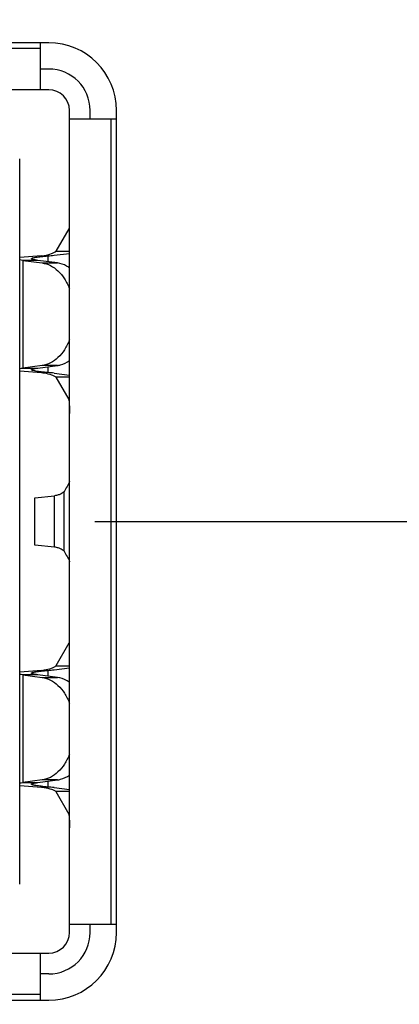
# Model space of a CAD drawing. Header units: inches. Extents: x 0 to 34, y 0 to 22.
# Tile 59 of 74: x 21.074 to 21.291, y 14.832 to 15.393. Entities that reach past the tile are written whole.
import ezdxf

# ---------------------------------------------------------------- set-up
doc = ezdxf.new("R2010")
doc.units = ezdxf.units.IN
doc.header["$LTSCALE"] = 1.87
doc.header["$MEASUREMENT"] = 0
doc.layers.get('0').update_dxf_attribs({"linetype": 'CONTINUOUS'})
doc.layers.add('02___PRT_ALL_AXES', color=7, linetype='CONTINUOUS')
doc.layers.add('DIMENSIONS', color=7, linetype='CONTINUOUS')
doc.styles.get("Standard").update_dxf_attribs({"font": 'txt', "width": 0.8})
doc.dimstyles.new('DIMSTYLE_1', dxfattribs={"dimtxt": 0.125, "dimasz": 0.18, "dimexe": 0.125, "dimexo": 0.0625, "dimgap": 0.0625, "dimtad": 0, "dimtih": 1, "dimtoh": 1, "dimdec": 3, "dimzin": 4, "dimdsep": 46, "dimtxsty": 'STANDARD', "dimblk": '_FILLED', "dimblk1": '_FILLED', "dimblk2": '_FILLED', "dimcen": 0.09, "dimadec": 0, "dimazin": 0, "dimtp": 0.001, "dimtm": 0.001, "dimtfac": 1, "dimtdec": 3, "dimtofl": 0, "dimtmove": 0, "dimatfit": 3, "dimldrblk": '_FILLED', "dimfxl": 1, "dimtolj": 1, "dimtzin": 4, "dimarcsym": 0})

# ---------------------------------------------------------------- blocks, each defined once
blk = doc.blocks.new('_FILLED')
at = {"color": 0, "linetype": 'BYBLOCK'}
blk.add_solid([(0, 0), (-1, 0.1736111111), (-1, -0.1736111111)], dxfattribs=at)
blk = doc.blocks.new('*D21')
at = {"layer": 'DIMENSIONS', "color": 2, "linetype": 'CONTINUOUS'}
for p, q in [((21.1172208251, 16.1584985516), (22.5545664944, 16.1584985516)), ((22.4295664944, 16.1584985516), (22.4295664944, 15.7580064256)), ((22.4295664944, 15.1075142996), (22.4295664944, 15.5080064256)), ((21.1172208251, 15.1075142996), (22.5545664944, 15.1075142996))]:
    blk.add_line(p, q, dxfattribs=at)
at = {"layer": 'DIMENSIONS', "color": 2, "linetype": 'CONTINUOUS', "xscale": 0.18, "yscale": 0.18, "zscale": 0.18}
for p, rotation in [((22.4295664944, 16.1584985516), 90), ((22.4295664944, 15.1075142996), 270)]:
    blk.add_blockref('_FILLED', p, dxfattribs=dict(at, rotation=rotation))
at = {"layer": 'DIMENSIONS', "color": 2, "linetype": 'CONTINUOUS', "insert": (22.4295664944, 15.6955064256), "char_height": 0.125, "width": 1.225, "attachment_point": 2, "line_spacing_factor": 0.9}
blk.add_mtext('1.051{\\Ftxt.shx;\\W1.000000;\\H0.125000; }[26.7]', dxfattribs=at)
blk = doc.blocks.new('*D22')
at = {"layer": 'DIMENSIONS', "color": 2, "linetype": 'CONTINUOUS'}
for p, q in [((21.1172208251, 15.1075142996), (22.5545664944, 15.1075142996)), ((22.4295664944, 15.1075142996), (22.4295664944, 14.4300182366)), ((22.4295664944, 13.5025221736), (22.4295664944, 14.1800182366)), ((21.3043664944, 13.5025221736), (22.5545664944, 13.5025221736))]:
    blk.add_line(p, q, dxfattribs=at)
at = {"layer": 'DIMENSIONS', "color": 2, "linetype": 'CONTINUOUS', "xscale": 0.18, "yscale": 0.18, "zscale": 0.18}
for p, rotation in [((22.4295664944, 15.1075142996), 90), ((22.4295664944, 13.5025221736), 270)]:
    blk.add_blockref('_FILLED', p, dxfattribs=dict(at, rotation=rotation))
at = {"layer": 'DIMENSIONS', "color": 2, "linetype": 'CONTINUOUS', "insert": (22.4295664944, 14.3675182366), "char_height": 0.125, "width": 1.325, "attachment_point": 2, "line_spacing_factor": 0.9}
blk.add_mtext('1.605{\\Ftxt.shx;\\W1.000000;\\H0.125000; }[40.77]', dxfattribs=at)

msp = doc.modelspace()

# ---------------------------------------------------------------- linework, layer by layer
at = {"color": 7, "linetype": 'CONTINUOUS'}
for p, q in [((20.9177129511, 15.377199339), (21.0862168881, 15.377199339)), ((21.0862168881, 15.3535772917), (21.0862168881, 15.3803883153)), ((21.0909412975, 15.3653883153), (21.0862168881, 15.3653883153)), ((21.0909412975, 15.3535772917), (20.9129885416, 15.3535772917)), ((21.1027523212, 14.8732623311), (21.1027523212, 15.3417662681)), ((21.1145633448, 15.3370418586), (21.1145633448, 15.3417662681)), ((21.1027523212, 15.3370418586), (21.1295633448, 15.3370418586)), ((21.1263743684, 15.3370418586), (21.1263743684, 14.8779867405)), ((21.0744058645, 14.9008213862), (21.0744058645, 15.314207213)), ((21.1023767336, 15.2743194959), (21.095054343, 15.2614946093)), ((21.1023743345, 15.2743194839), (21.1027523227, 15.2743209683)), ((21.0867445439, 15.258861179), (21.0744058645, 15.2579193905)), ((21.0867447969, 15.258861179), (21.0904905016, 15.258861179)), ((21.0904904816, 15.258861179), (21.0904904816, 15.2555658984)), ((21.0940065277, 15.2592123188), (21.1027623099, 15.2603012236)), ((21.0950565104, 15.261494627), (21.1027523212, 15.2614946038)), ((21.0847847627, 15.2563337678), (21.0761481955, 15.2563338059)), ((21.0761484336, 15.2563337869), (21.0761484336, 15.1949152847)), ((21.0761484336, 15.2563337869), (21.08722558, 15.2548429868)), ((21.0958623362, 15.2548429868), (21.0847844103, 15.2563337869)), ((21.0872256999, 15.2548430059), (21.0958622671, 15.2548429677)), ((21.0744058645, 15.1933296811), (21.0867445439, 15.1923878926)), ((21.0761481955, 15.1949152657), (21.0847847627, 15.1949153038)), ((21.08722558, 15.1964060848), (21.0761484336, 15.1949152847)), ((21.0847844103, 15.1949152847), (21.0958623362, 15.1964060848)), ((21.0904905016, 15.1923878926), (21.0867447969, 15.1923878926)), ((21.0958622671, 15.1964061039), (21.0872256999, 15.1964060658)), ((21.0904904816, 15.1956831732), (21.0904904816, 15.1923878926)), ((21.0939731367, 15.1920402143), (21.1027622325, 15.1909476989)), ((21.095054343, 15.1897544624), (21.1023766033, 15.176929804)), ((21.1027523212, 15.1897544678), (21.0950565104, 15.1897544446)), ((21.1027523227, 15.1769281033), (21.1023743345, 15.1769295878)), ((21.0996919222, 15.0905729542), (21.0996919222, 15.124455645)), ((21.0830510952, 15.0940194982), (21.0830510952, 15.121009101)), ((21.083051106, 15.1210091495), (21.0942281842, 15.1221559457)), ((21.0942281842, 15.0928726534), (21.0942281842, 15.1221559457)), ((21.0942281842, 15.0928726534), (21.0830511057, 15.0940194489)), ((21.1023766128, 15.0380988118), (21.095054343, 15.0252741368)), ((21.1023743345, 15.0380990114), (21.1027523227, 15.0381004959)), ((21.0940065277, 15.0229918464), (21.1027623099, 15.0240807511)), ((21.0950565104, 15.0252741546), (21.1027523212, 15.0252741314)), ((21.0867445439, 15.0226407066), (21.0744058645, 15.0216989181)), ((21.0847847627, 15.0201132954), (21.0761481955, 15.0201133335)), ((21.0761484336, 15.0201133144), (21.08722558, 15.0186225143)), ((21.0761484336, 15.0201133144), (21.0761484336, 14.9586948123)), ((21.0958623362, 15.0186225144), (21.0847844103, 15.0201133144)), ((21.0867447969, 15.0226407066), (21.0904905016, 15.0226407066)), ((21.0872256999, 15.0186225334), (21.0958622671, 15.0186224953)), ((21.0904904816, 15.0226407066), (21.0904904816, 15.019345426)), ((21.0744058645, 14.9571092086), (21.0867445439, 14.9561674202)), ((21.0761481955, 14.9586947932), (21.0847847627, 14.9586948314)), ((21.08722558, 14.9601856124), (21.0761484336, 14.9586948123)), ((21.0847844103, 14.9586948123), (21.0958623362, 14.9601856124)), ((21.0904905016, 14.9561674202), (21.0867447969, 14.9561674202)), ((21.0958622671, 14.9601856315), (21.0872256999, 14.9601855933)), ((21.0904904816, 14.9594627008), (21.0904904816, 14.9561674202)), ((21.0939731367, 14.9558197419), (21.1027622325, 14.9547272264)), ((21.095054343, 14.9535339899), (21.102376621, 14.9407093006)), ((21.1027523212, 14.9535339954), (21.0950565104, 14.9535339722)), ((21.1027523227, 14.9407076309), (21.1023743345, 14.9407091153)), ((21.1027523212, 14.8779867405), (21.1295633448, 14.8779867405)), ((21.1145633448, 14.8732623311), (21.1145633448, 14.8779867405)), ((20.9129885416, 14.8614513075), (21.0909412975, 14.8614513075)), ((21.0862168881, 14.8346402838), (21.0862168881, 14.8614513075)), ((21.0909412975, 14.8496402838), (21.0862168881, 14.8496402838)), ((21.0862168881, 14.8378292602), (20.9177129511, 14.8378292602))]:
    msp.add_line(p, q, dxfattribs=at)
for centre, radius, start, end in [((21.0909412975, 15.3417662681), 0.0236220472, 0, 90), ((21.0909412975, 15.3417662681), 0.0118110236, 0, 90), ((21.0369910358, 15.8123428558), 0.5560612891, 275.5210484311, 275.8851397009), ((21.0064692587, 14.7377727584), 0.5232215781, 82.3469196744, 82.5394859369), ((21.0057863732, 15.7186239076), 0.5284142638, 277.4614602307, 277.6521341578), ((21.0367819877, 14.6367793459), 0.5581984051, 84.1193459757, 84.4785975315), ((21.0369910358, 15.5761223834), 0.5560612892, 275.5210484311, 275.8851397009), ((21.0064692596, 14.5015522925), 0.5232215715, 82.3469196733, 82.5394859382), ((21.0057863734, 15.482403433), 0.5284142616, 277.4614602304, 277.6521341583), ((21.0367819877, 14.4005588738), 0.5581984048, 84.1193459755, 84.4785975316), ((21.0909412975, 14.8732623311), 0.0236220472, 270, 360), ((21.0909412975, 14.8732623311), 0.0118110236, 270, 360)]:
    msp.add_arc(centre, radius, start, end, dxfattribs=at)
for points, knots in [([(21.0810828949, 15.2572829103), (21.0810827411, 15.2573690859), (21.0813432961, 15.2575588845), (21.0818324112, 15.2577075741), (21.0826626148, 15.2579069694), (21.0843007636, 15.2581798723), (21.0869507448, 15.2585095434), (21.0892228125, 15.2587384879), (21.0904904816, 15.258861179)], [0, 0, 0, 0, 0.0268636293, 0.0825196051, 0.1698032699, 0.2874656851, 0.6029819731, 1, 1, 1, 1]), ([(21.0867451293, 15.258861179), (21.0873040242, 15.2589152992), (21.0892643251, 15.2591775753), (21.0911962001, 15.2596667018), (21.0925246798, 15.2601564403)], [0, 0, 0, 0, 0.283965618, 1, 1, 1, 1]), ([(21.0925246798, 15.2601564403), (21.0928646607, 15.2602817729), (21.0934652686, 15.2605240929), (21.0942365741, 15.2608935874), (21.0947379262, 15.2612056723), (21.0949987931, 15.2613987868), (21.0950534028, 15.2614946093)], [0, 0, 0, 0, 0.3773094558, 0.6752507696, 0.8851544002, 1, 1, 1, 1]), ([(21.0847844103, 15.2563337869), (21.0842582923, 15.256404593), (21.0833500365, 15.2565329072), (21.0821570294, 15.2567721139), (21.0814853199, 15.2569476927), (21.0810830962, 15.25717006), (21.0810828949, 15.2572829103)], [0, 0, 0, 0, 0.410623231, 0.7180400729, 0.9127096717, 1, 1, 1, 1]), ([(21.08722558, 15.2548429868), (21.0888473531, 15.254624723), (21.0921530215, 15.2535517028), (21.096512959, 15.2503597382), (21.1001872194, 15.2457996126), (21.1020002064, 15.2421541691), (21.1027656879, 15.2401920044)], [0, 0, 0, 0, 0.2199698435, 0.4569053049, 0.7168781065, 1, 1, 1, 1]), ([(21.1027597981, 15.252028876), (21.1022288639, 15.2524061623), (21.1001210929, 15.2537446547), (21.0976911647, 15.2545968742), (21.0958623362, 15.2548429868)], [0, 0, 0, 0, 0.2608833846, 1, 1, 1, 1]), ([(21.1027656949, 15.2110570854), (21.1020002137, 15.2090949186), (21.1001872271, 15.2054494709), (21.0965129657, 15.2008893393), (21.0921530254, 15.1976973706), (21.0888473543, 15.1966243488), (21.08722558, 15.1964060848)], [0, 0, 0, 0, 0.2831218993, 0.5430947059, 0.7800301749, 1, 1, 1, 1]), ([(21.0958623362, 15.1964060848), (21.0964621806, 15.1964868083), (21.0989149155, 15.1969821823), (21.1012175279, 15.1981242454), (21.1027597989, 15.1992201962)], [0, 0, 0, 0, 0.2423659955, 1, 1, 1, 1]), ([(21.0904904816, 15.1923878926), (21.0892228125, 15.1925105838), (21.0869507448, 15.1927395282), (21.0843007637, 15.1930691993), (21.0826626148, 15.1933421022), (21.0818324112, 15.1935414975), (21.0813432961, 15.1936901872), (21.0810827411, 15.1938799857), (21.0810828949, 15.1939661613)], [0, 0, 0, 0, 0.397018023, 0.7125343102, 0.8301967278, 0.917480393, 0.9731363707, 1, 1, 1, 1]), ([(21.0810828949, 15.1939661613), (21.0810830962, 15.1940790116), (21.0814853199, 15.1943013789), (21.0821570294, 15.1944769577), (21.0833500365, 15.1947161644), (21.0842582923, 15.1948444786), (21.0847844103, 15.1949152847)], [0, 0, 0, 0, 0.0872903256, 0.2819599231, 0.5893767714, 1, 1, 1, 1]), ([(21.0867451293, 15.1923878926), (21.0873045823, 15.1923337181), (21.0892663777, 15.192071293), (21.0911997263, 15.1915816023), (21.0925289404, 15.1910911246)], [0, 0, 0, 0, 0.2840329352, 1, 1, 1, 1]), ([(21.0925289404, 15.1910911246), (21.0928682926, 15.1909659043), (21.0934678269, 15.1907238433), (21.0942377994, 15.1903547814), (21.0947383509, 15.1900430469), (21.0949988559, 15.1898501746), (21.0950534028, 15.1897544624)], [0, 0, 0, 0, 0.3772464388, 0.6751714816, 0.8851063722, 1, 1, 1, 1]), ([(21.1023766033, 15.176929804), (21.1024221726, 15.1768500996), (21.1024661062, 15.1765783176), (21.1025381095, 15.1760656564), (21.1025948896, 15.1753072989), (21.1026746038, 15.1739091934), (21.1027351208, 15.1718135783), (21.1027522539, 15.170045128), (21.1027523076, 15.1690963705)], [0, 0, 0, 0, 0.0350672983, 0.102225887, 0.1997343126, 0.3244274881, 0.6376232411, 1, 1, 1, 1]), ([(21.1027523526, 15.130438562), (21.1024815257, 15.1293810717), (21.1014193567, 15.1273663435), (21.1002159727, 15.1254849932), (21.0996920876, 15.1244618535)], [0, 0, 0, 0, 0.4870942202, 1, 1, 1, 1]), ([(21.0996919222, 15.124455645), (21.0996535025, 15.1243806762), (21.0994928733, 15.124213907), (21.0989883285, 15.1237913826), (21.0979568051, 15.1231951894), (21.0962980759, 15.1225303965), (21.0949685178, 15.1222449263), (21.0942281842, 15.1221559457)], [0, 0, 0, 0, 0.041904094, 0.1126927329, 0.3287355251, 0.629080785, 1, 1, 1, 1]), ([(21.0996919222, 15.0905729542), (21.0996535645, 15.0906478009), (21.0994926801, 15.0908140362), (21.0989877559, 15.0912358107), (21.0979571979, 15.0918337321), (21.0962984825, 15.0924999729), (21.094968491, 15.0927836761), (21.0942281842, 15.0928726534)], [0, 0, 0, 0, 0.0418362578, 0.1125605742, 0.3286992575, 0.6290917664, 1, 1, 1, 1]), ([(21.0996920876, 15.0905667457), (21.1002159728, 15.0895436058), (21.1014193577, 15.087662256), (21.1024815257, 15.0856475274), (21.1027523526, 15.0845900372)], [0, 0, 0, 0, 0.5129058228, 1, 1, 1, 1]), ([(21.0867451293, 15.0226407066), (21.0873040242, 15.0226948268), (21.0892643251, 15.0229571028), (21.0911962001, 15.0234462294), (21.0925246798, 15.0239359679)], [0, 0, 0, 0, 0.283965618, 1, 1, 1, 1]), ([(21.0925246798, 15.0239359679), (21.0928646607, 15.0240613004), (21.0934652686, 15.0243036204), (21.0942365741, 15.024673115), (21.0947379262, 15.0249851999), (21.0949987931, 15.0251783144), (21.0950534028, 15.0252741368)], [0, 0, 0, 0, 0.3773094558, 0.6752507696, 0.8851544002, 1, 1, 1, 1]), ([(21.0810828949, 15.0210624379), (21.0810827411, 15.0211486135), (21.0813432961, 15.021338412), (21.0818324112, 15.0214871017), (21.0826626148, 15.021686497), (21.0843007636, 15.0219593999), (21.0869507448, 15.022289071), (21.0892228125, 15.0225180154), (21.0904904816, 15.0226407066)], [0, 0, 0, 0, 0.0268636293, 0.0825196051, 0.1698032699, 0.2874656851, 0.6029819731, 1, 1, 1, 1]), ([(21.0847844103, 15.0201133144), (21.0842582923, 15.0201841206), (21.0833500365, 15.0203124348), (21.0821570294, 15.0205516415), (21.0814853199, 15.0207272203), (21.0810830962, 15.0209495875), (21.0810828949, 15.0210624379)], [0, 0, 0, 0, 0.410623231, 0.7180400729, 0.9127096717, 1, 1, 1, 1]), ([(21.08722558, 15.0186225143), (21.0888473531, 15.0184042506), (21.0921530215, 15.0173312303), (21.096512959, 15.0141392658), (21.1001872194, 15.0095791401), (21.1020002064, 15.0059336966), (21.1027656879, 15.0039715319)], [0, 0, 0, 0, 0.2199698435, 0.4569053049, 0.7168781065, 1, 1, 1, 1]), ([(21.1027597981, 15.0158084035), (21.1022288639, 15.0161856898), (21.1001210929, 15.0175241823), (21.0976911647, 15.0183764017), (21.0958623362, 15.0186225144)], [0, 0, 0, 0, 0.2608833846, 1, 1, 1, 1]), ([(21.1027656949, 14.974836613), (21.1020002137, 14.9728744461), (21.1001872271, 14.9692289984), (21.0965129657, 14.9646688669), (21.0921530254, 14.9614768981), (21.0888473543, 14.9604038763), (21.08722558, 14.9601856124)], [0, 0, 0, 0, 0.2831218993, 0.5430947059, 0.7800301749, 1, 1, 1, 1]), ([(21.0958623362, 14.9601856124), (21.0964621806, 14.9602663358), (21.0989149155, 14.9607617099), (21.1012175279, 14.961903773), (21.1027597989, 14.9629997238)], [0, 0, 0, 0, 0.2423659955, 1, 1, 1, 1]), ([(21.0904904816, 14.9561674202), (21.0892228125, 14.9562901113), (21.0869507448, 14.9565190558), (21.0843007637, 14.9568487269), (21.0826626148, 14.9571216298), (21.0818324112, 14.957321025), (21.0813432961, 14.9574697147), (21.0810827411, 14.9576595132), (21.0810828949, 14.9577456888)], [0, 0, 0, 0, 0.397018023, 0.7125343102, 0.8301967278, 0.917480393, 0.9731363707, 1, 1, 1, 1]), ([(21.0810828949, 14.9577456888), (21.0810830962, 14.9578585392), (21.0814853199, 14.9580809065), (21.0821570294, 14.9582564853), (21.0833500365, 14.958495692), (21.0842582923, 14.9586240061), (21.0847844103, 14.9586948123)], [0, 0, 0, 0, 0.0872903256, 0.2819599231, 0.5893767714, 1, 1, 1, 1]), ([(21.0867451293, 14.9561674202), (21.0873045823, 14.9561132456), (21.0892663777, 14.9558508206), (21.0911997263, 14.9553611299), (21.0925289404, 14.9548706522)], [0, 0, 0, 0, 0.2840329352, 1, 1, 1, 1]), ([(21.0925289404, 14.9548706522), (21.0928682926, 14.9547454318), (21.0934678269, 14.9545033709), (21.0942377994, 14.954134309), (21.0947383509, 14.9538225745), (21.0949988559, 14.9536297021), (21.0950534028, 14.9535339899)], [0, 0, 0, 0, 0.3772464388, 0.6751714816, 0.8851063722, 1, 1, 1, 1]), ([(21.102376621, 14.9407093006), (21.1024217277, 14.9406304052), (21.1024655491, 14.9403618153), (21.1025369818, 14.9398552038), (21.1025935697, 14.939106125), (21.1026730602, 14.9377242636), (21.1027339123, 14.9356502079), (21.1027517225, 14.9338993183), (21.1027523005, 14.9329589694)], [0, 0, 0, 0, 0.0350824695, 0.1021492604, 0.1994853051, 0.3239814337, 0.6369945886, 1, 1, 1, 1])]:
    msp.add_open_spline(points, degree=3, knots=knots, dxfattribs=at)
at = {"layer": '02___PRT_ALL_AXES', "color": 7, "linetype": 'CONTINUOUS'}
for p, q in [((21.0909412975, 15.3803883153), (20.9129885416, 15.3803883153)), ((21.1295633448, 14.8732623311), (21.1295633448, 15.3417662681)), ((20.9129885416, 14.8346402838), (21.0909412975, 14.8346402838))]:
    msp.add_line(p, q, dxfattribs=at)
for centre, start, end in [((21.0909412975, 15.3417662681), 0, 90), ((21.0909412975, 14.8732623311), 270, 360)]:
    msp.add_arc(centre, 0.0386220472, start, end, dxfattribs=at)

# ---------------------------------------------------------------- dimensions: what is measured, and where the dimension line sits
at = {"layer": 'DIMENSIONS', "color": 2, "linetype": 'CONTINUOUS'}
for base, p1, p2, picture, middle in [((22.4295664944, 15.1075142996), (21.0547208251, 16.1584985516), (21.0547208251, 15.1075142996), '*D21', (22.4295664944, 15.6330064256)), ((22.4295664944, 13.5025221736), (21.0547208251, 15.1075142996), (21.2418664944, 13.5025221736), '*D22', (22.4295664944, 14.3050182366))]:
    dim = msp.add_linear_dim(base=base, p1=p1, p2=p2, angle=270, dimstyle='DIMSTYLE_1', dxfattribs=at)
    dim.commit()
    dim.dimension.update_dxf_attribs({"geometry": picture, "text_midpoint": middle, "dimtype": 160})

doc.saveas('drawing.dxf')
